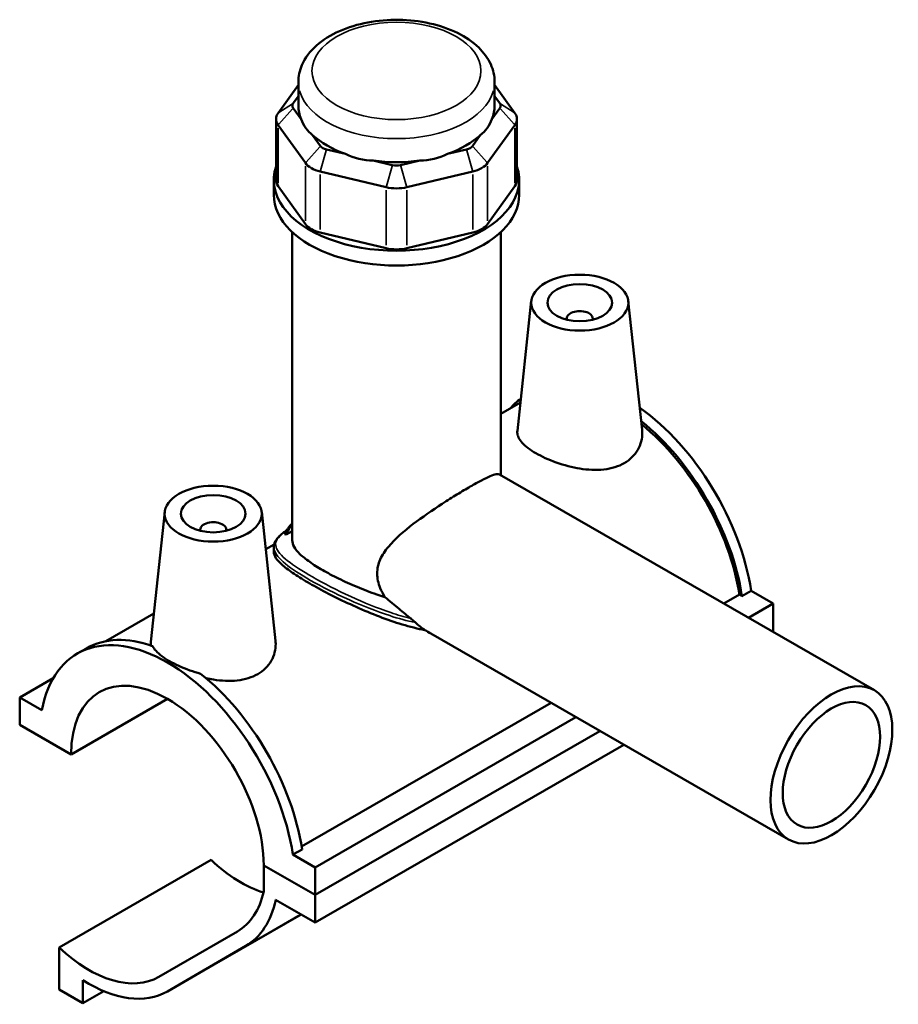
# Model space of a CAD drawing. Header units: inches. Extents: x 0.1 to 45.3, y 0.1 to 44.6.
# Tile 6 of 6: x 40 to 45.3, y 38.6 to 44.6. Entities that reach past the tile are written whole.
import ezdxf

# ---------------------------------------------------------------- set-up
doc = ezdxf.new("R2010")
doc.units = ezdxf.units.IN
doc.header["$MEASUREMENT"] = 0
doc.layers.add('Visible (ANSI)', color=7, linetype='Continuous', lineweight=50)
doc.layers.add('Visible Narrow (ANSI)', color=7, linetype='Continuous', lineweight=35)

msp = doc.modelspace()

# ---------------------------------------------------------------- linework, layer by layer
at = {"layer": 'Visible (ANSI)'}
for p, q in [((41.6816, 44.1733), (41.5587, 44.0024)), ((41.6816, 44.0472), (41.6816, 44.1906)), ((42.8749, 44.0472), (42.8749, 44.1906)), ((42.9978, 44.0024), (42.8749, 44.1733)), ((41.6505, 44.0618), (41.6816, 44.1049)), ((42.8749, 44.1049), (42.906, 44.0618)), ((41.6985, 43.9659), (41.6505, 44.0326)), ((42.906, 44.0326), (42.858, 43.9659)), ((41.546, 43.9659), (41.546, 43.5947)), ((43.0105, 43.9659), (43.0105, 43.5947)), ((41.5587, 43.9294), (41.7246, 43.6987)), ((42.8319, 43.6987), (42.9978, 43.9294)), ((41.8165, 43.8019), (41.7685, 43.8686)), ((42.788, 43.8686), (42.7401, 43.8019)), ((41.9681, 43.7537), (41.8523, 43.7813)), ((42.7042, 43.7813), (42.5884, 43.7537)), ((42.2529, 43.6857), (42.1371, 43.7133)), ((42.4194, 43.7133), (42.3036, 43.6857)), ((41.8143, 43.6471), (42.2148, 43.5515)), ((42.3417, 43.5515), (42.7422, 43.6471)), ((41.5324, 43.5042), (41.5324, 43.5947)), ((41.7246, 43.3275), (41.5587, 43.5582)), ((42.9978, 43.5582), (42.8319, 43.3275)), ((43.0241, 43.5042), (43.0241, 43.5947)), ((41.6443, 41.4036), (41.6443, 43.2779)), ((42.2148, 43.1803), (41.8143, 43.2759)), ((42.7422, 43.2759), (42.3417, 43.1803)), ((42.9122, 41.7996), (42.9122, 43.2779)), ((43.0979, 42.8595), (43.0132, 42.0688)), ((43.6874, 42.8595), (43.7714, 42.0758)), ((43.3139, 42.7524), (43.3139, 42.7451)), ((43.4714, 42.7524), (43.4714, 42.7451)), ((43.0317, 42.2412), (42.9122, 42.1724)), ((42.9038, 41.8045), (45.1841, 40.4913)), ((40.8691, 41.576), (40.7844, 40.7853)), ((41.4586, 41.576), (41.5426, 40.7923)), ((41.0851, 41.4616), (41.0851, 41.4689)), ((41.2426, 41.4616), (41.2426, 41.4689)), ((41.6443, 41.46), (41.608, 41.4391)), ((41.5345, 41.379), (41.4829, 41.3493)), ((41.5324, 41.362), (41.5324, 41.3321)), ((44.4344, 41.0962), (44.3786, 41.0641)), ((44.4344, 41.0962), (44.5693, 41.0185)), ((44.2685, 41.0186), (44.3631, 41.0731)), ((44.3786, 41.0641), (44.3631, 41.0731)), ((44.419, 40.932), (44.5693, 41.0185)), ((44.5693, 41.0185), (44.5693, 40.8507)), ((40.8029, 40.9577), (40.5118, 40.7901)), ((44.5646, 40.8481), (44.5693, 40.8507)), ((44.5646, 40.8481), (44.5693, 40.8507)), ((44.5693, 40.8507), (44.5693, 40.8454)), ((42.4871, 40.836), (44.6615, 39.5838)), ((40.3369, 40.7142), (40.3926, 40.7463)), ((39.9872, 40.4484), (40.1915, 40.5661)), ((40.1221, 40.3708), (39.9872, 40.4484)), ((39.9872, 40.4484), (39.9872, 40.2807)), ((40.2992, 40.101), (40.8861, 40.439)), ((41.7015, 39.5403), (43.2193, 40.4144)), ((41.7833, 39.4142), (43.3697, 40.3277)), ((39.9872, 40.2807), (40.2992, 40.101)), ((41.7833, 39.2464), (43.5154, 40.2438)), ((41.7833, 39.2464), (43.5154, 40.2438)), ((41.7833, 39.0786), (43.661, 40.1599)), ((41.7041, 39.5239), (41.6484, 39.4919)), ((41.7833, 39.4142), (41.6484, 39.4919)), ((40.2269, 38.9272), (41.1511, 39.4594)), ((41.4713, 39.4261), (41.7833, 39.2464)), ((41.7833, 39.2464), (41.4713, 39.4261)), ((41.4713, 39.4261), (41.4713, 39.2676)), ((41.7833, 39.2464), (41.7833, 39.4142)), ((41.7833, 39.0786), (41.7833, 39.2464)), ((41.5436, 39.2166), (41.7833, 39.0786)), ((40.8843, 38.6595), (41.6977, 39.1279)), ((41.3106, 39.0252), (40.8341, 38.7487)), ((40.2269, 38.9272), (40.2269, 38.6721)), ((40.8853, 38.66), (41.3618, 38.9366)), ((40.372, 38.5886), (40.372, 38.7286)), ((40.2269, 38.6721), (40.372, 38.5886)), ((40.372, 38.5886), (40.4986, 38.6615))]:
    msp.add_line(p, q, dxfattribs=at)
for centre, major_axis, ratio, start_param, end_param in [((41.7118, 44.0472), (-0.0663, 0), 0.575862, 5.890486, 6.675884), ((42.2783, 44.0472), (-0.5967, 0), 0.575862, 0, 0.238812), ((42.2783, 44.0472), (0.5967, 0), 0.575862, 6.044373, 6.283185), ((42.8447, 44.0472), (0.0663, 0), 0.575862, 5.890486, 6.675884), ((41.7118, 43.9659), (-0.1657, 0), 0.575862, 5.890486, 6.675884), ((42.2783, 44.5293), (-0.5172, -0.6551), 0.454202, 5.999949, 6.307723), ((42.2783, 44.5293), (-0.5172, 0.6551), 0.454202, 3.117055, 3.424829), ((42.8447, 43.9659), (0.1657, 0), 0.575862, 5.890486, 6.675884), ((42.2783, 44.0472), (0.5967, 0), 0.575862, 3.688179, 4.165803), ((42.2783, 44.0472), (0.5967, 0), 0.575862, 5.258975, 5.736599), ((41.8777, 43.8165), (-0.0663, 0), 0.575862, 0.392699, 1.178097), ((42.6788, 43.8165), (0.0663, 0), 0.575862, 5.105088, 5.890486), ((42.2783, 44.5293), (-0.257, -0.7973), 0.675468, 6.181789, 6.489562), ((42.2783, 44.5293), (0.257, -0.7973), 0.675468, 6.076808, 6.384582), ((42.2783, 43.5947), (-0.7459, 0), 0.575862, 6.091532, 9.616431), ((41.8777, 43.7352), (0.1657, 0), 0.575862, 3.534292, 4.31969), ((42.2783, 44.0472), (0.5967, 0), 0.575862, 4.473577, 4.951201), ((42.2783, 43.721), (-0.0663, 0), 0.575862, 1.178097, 1.963495), ((42.6788, 43.7352), (0.1657, 0), 0.575862, 5.105088, 5.890486), ((41.7118, 43.5947), (-0.1657, 0), 0.575862, 0, 0.392699), ((42.2783, 43.6397), (0.1657, 0), 0.575862, 4.31969, 5.105088), ((42.8447, 43.5947), (0.1657, 0), 0.575862, 5.890486, 6.283185), ((42.2783, 43.5042), (-0.7459, 0), 0.575862, 0, 3.141593), ((41.8777, 43.364), (-0.1657, 0), 0.575862, 0.392699, 1.178097), ((42.6788, 43.364), (0.1657, 0), 0.575862, 5.105088, 5.890486), ((42.2783, 43.2685), (-0.1657, 0), 0.575862, 1.178097, 1.963495), ((43.3927, 42.7524), (-0.0787, 0), 0.575862, 2.972903, 6.451874), ((43.6155, 41.3342), (-0.5484, 0.9523), 0.578093, 0.061751, 0.198355), ((43.6713, 41.3663), (-0.5484, 0.9523), 0.578093, 4.118597, 5.389118), ((43.6155, 41.3342), (0.5484, -0.9523), 0.578093, 0.977004, 2.163701), ((43.6155, 41.3342), (-0.5376, 0.9336), 0.578093, 4.122438, 5.298529), ((41.1639, 41.4689), (-0.0787, 0), 0.575862, 2.972903, 6.451874), ((42.2783, 41.3264), (-0.7086, 0), 0.575862, 5.820231, 5.999366), ((42.2783, 41.34), (-0.692, 0), 0.575862, 5.870801, 6.031751), ((40.8853, 39.7619), (-0.5484, 0.9523), 0.578093, 4.118597, 6.880845), ((40.941, 39.794), (-0.5484, 0.9523), 0.578093, 5.688522, 6.283185), ((40.8853, 39.7619), (-0.4136, 0.7182), 0.578093, 3.9313, 7.068142), ((40.941, 39.794), (0.5484, -0.9523), 0.578093, 0.977004, 2.169327), ((41.3329, 40.0176), (-0.4245, 0.7372), 0.578093, 2.050957, 2.587773), ((40.8853, 39.7619), (0.4245, -0.7372), 0.578093, 0.001934, 0.559799), ((40.8853, 39.7619), (0.4756, -0.8259), 0.578093, 0.001934, 0.572415), ((40.4087, 39.4854), (0.4245, -0.7372), 0.578093, 5.192549, 6.285119), ((40.4087, 39.4854), (0.4756, -0.8259), 0.578093, 5.445138, 6.285119)]:
    msp.add_ellipse(centre, major_axis=major_axis, ratio=ratio, start_param=start_param, end_param=end_param, dxfattribs=at)
for centre, major_axis, ratio in [((43.3927, 42.849), (-0.2953, 0), 0.575862), ((43.3927, 42.849), (0.1969, 0), 0.575862), ((41.1639, 41.5655), (0.2953, 0), 0.575862), ((41.1639, 41.5655), (0.1969, 0), 0.575862), ((44.9228, 40.0376), (0.2613, 0.4538), 0.578093), ((44.9228, 40.0376), (0.209, 0.363), 0.578093)]:
    msp.add_ellipse(centre, major_axis=major_axis, ratio=ratio, dxfattribs=at)
for points, knots in [([(42.8749, 44.1906), (42.8749, 44.228), (42.8665, 44.2652), (42.834, 44.3369), (42.8089, 44.3709), (42.7423, 44.4357), (42.6987, 44.4652), (42.5982, 44.5149), (42.5407, 44.5345), (42.4195, 44.5612), (42.3558, 44.5684), (42.2286, 44.5702), (42.1649, 44.5649), (42.0429, 44.542), (41.9845, 44.5244), (41.8783, 44.4774), (41.8305, 44.4479), (41.7528, 44.3784), (41.7221, 44.3385), (41.6891, 44.2611), (41.6816, 44.2259), (41.6816, 44.1906)], [0.785398, 0.785398, 0.785398, 0.785398, 1.040225, 1.040225, 1.31996, 1.31996, 1.646599, 1.646599, 1.990549, 1.990549, 2.331714, 2.331714, 2.670691, 2.670691, 3.011318, 3.011318, 3.355304, 3.355304, 3.686145, 3.686145, 3.926991, 3.926991, 3.926991, 3.926991]), ([(43.6635, 41.8731), (43.6293, 41.8535), (43.5862, 41.84), (43.4922, 41.8296), (43.4413, 41.8324), (43.3466, 41.8474), (43.2962, 41.8606), (43.203, 41.8938), (43.1602, 41.9136), (43.0922, 41.9527), (43.0628, 41.9745), (43.0234, 42.0177), (43.0134, 42.0393), (43.0127, 42.0624), (43.0128, 42.0656), (43.0132, 42.0688)], [0, 0, 0, 0, 0.367921, 0.367921, 0.735842, 0.735842, 1.102032, 1.102032, 1.468223, 1.468223, 1.834413, 1.834413, 2.200603, 2.200603, 2.257479, 2.257479, 2.257479, 2.257479]), ([(43.7714, 42.0758), (43.772, 42.0698), (43.7724, 42.0639), (43.7731, 42.0234), (43.7644, 41.9863), (43.7267, 41.9209), (43.6976, 41.8928), (43.6635, 41.8731)], [5.0741913, 5.0741913, 5.0741913, 5.0741913, 5.1370479, 5.1370479, 5.504969, 5.504969, 5.8728901, 5.8728901, 5.8728901, 5.8728901]), ([(42.2083, 41.0581), (42.1968, 41.076), (42.187, 41.0944), (42.1674, 41.1422), (42.1607, 41.1721), (42.1607, 41.2313), (42.1674, 41.2596), (42.1913, 41.3136), (42.2084, 41.3394), (42.2701, 41.4138), (42.3248, 41.4603), (42.4337, 41.5438), (42.4959, 41.5866), (42.5873, 41.646), (42.6175, 41.665), (42.6748, 41.7001), (42.7019, 41.7162), (42.7512, 41.7446), (42.7742, 41.7573), (42.815, 41.7787), (42.8329, 41.7874), (42.8774, 41.8063), (42.8951, 41.8095), (42.9038, 41.8045)], [-4.783575, -4.783575, -4.783575, -4.783575, -4.606606, -4.606606, -4.33066, -4.33066, -4.054714, -4.054714, -3.778769, -3.778769, -3.226877, -3.226877, -2.696104, -2.696104, -2.430717, -2.430717, -2.16533, -2.16533, -1.899943, -1.899943, -1.634557, -1.634557, -1.106667, -1.106667, -1.106667, -1.106667]), ([(41.5324, 41.362), (41.5324, 41.3678), (41.5331, 41.3735), (41.5359, 41.3848), (41.5381, 41.3904), (41.544, 41.4021), (41.548, 41.408), (41.5578, 41.4204), (41.5639, 41.4269), (41.5778, 41.4397), (41.5856, 41.4462), (41.5999, 41.457), (41.606, 41.4614), (41.6124, 41.4659)], [10.3989303, 10.3989303, 10.3989303, 10.3989303, 10.5289595, 10.5289595, 10.6634446, 10.6634446, 10.8164556, 10.8164556, 10.9892146, 10.9892146, 11.1600816, 11.1600816, 11.2718162, 11.2718162, 11.2718162, 11.2718162]), ([(42.2083, 41.0581), (42.1917, 41.0632), (42.175, 41.0686), (42.1178, 41.0882), (42.0774, 41.1036), (41.9992, 41.1363), (41.9615, 41.1536), (41.8913, 41.1881), (41.8588, 41.2054), (41.8011, 41.2386), (41.7743, 41.2554), (41.7275, 41.2883), (41.7074, 41.3044), (41.6755, 41.3351), (41.6635, 41.3498), (41.6479, 41.3777), (41.6443, 41.391), (41.6443, 41.4036)], [1.432166, 1.432166, 1.432166, 1.432166, 1.560284, 1.560284, 1.871127, 1.871127, 2.181971, 2.181971, 2.492814, 2.492814, 2.803657, 2.803657, 3.114501, 3.114501, 3.425344, 3.425344, 3.736187, 3.736187, 3.736187, 3.736187]), ([(42.4513, 40.8576), (42.4405, 40.8596), (42.4296, 40.8618), (42.3714, 40.8744), (42.3241, 40.8877), (42.233, 40.9173), (42.1859, 40.9346), (42.0913, 40.9725), (42.0438, 40.9931), (41.9517, 41.0355), (41.9071, 41.0574), (41.8239, 41.1003), (41.7853, 41.1214), (41.7164, 41.161), (41.6847, 41.1805), (41.6294, 41.2174), (41.6058, 41.2347), (41.5685, 41.2668), (41.5546, 41.2815), (41.5366, 41.3085), (41.5324, 41.3208), (41.5324, 41.3321)], [1.040877, 1.040877, 1.040877, 1.040877, 1.127423, 1.127423, 1.503231, 1.503231, 1.873987, 1.873987, 2.244743, 2.244743, 2.615498, 2.615498, 2.986254, 2.986254, 3.357009, 3.357009, 3.727765, 3.727765, 4.098521, 4.098521, 4.469276, 4.469276, 4.469276, 4.469276]), ([(42.3656, 40.9277), (42.3419, 40.9467), (42.3182, 40.9663), (42.2657, 41.0101), (42.2369, 41.0343), (42.2083, 41.0581)], [4.751901, 4.751901, 4.751901, 4.751901, 4.9789516, 4.9789516, 5.2564111, 5.2564111, 5.2564111, 5.2564111]), ([(42.3943, 40.9028), (42.3912, 40.9057), (42.3877, 40.9089), (42.3803, 40.9154), (42.3762, 40.9189), (42.37, 40.9242), (42.3678, 40.926), (42.3656, 40.9277)], [-0.100661, -0.100661, -0.100661, -0.100661, -0.0622394, -0.0622394, -0.0214173, -0.0214173, 0, 0, 0, 0]), ([(40.7854, 40.7638), (40.7846, 40.7679), (40.7841, 40.7719), (40.7839, 40.779), (40.784, 40.7821), (40.7844, 40.7853)], [5.0647781, 5.0647781, 5.0647781, 5.0647781, 5.1370479, 5.1370479, 5.1939236, 5.1939236, 5.1939236, 5.1939236]), ([(41.5426, 40.7923), (41.5432, 40.7863), (41.5436, 40.7804), (41.5443, 40.74), (41.5356, 40.7028), (41.4979, 40.6374), (41.4688, 40.6093), (41.4347, 40.5897)], [8.010628, 8.010628, 8.010628, 8.010628, 8.073493, 8.073493, 8.4414141, 8.4414141, 8.8093352, 8.8093352, 8.8093352, 8.8093352]), ([(40.7951, 40.7604), (40.8001, 40.7507), (40.8071, 40.7408), (40.8356, 40.7093), (40.8649, 40.6875), (40.9325, 40.6486), (40.9751, 40.629), (41.0427, 40.6051), (41.0647, 40.5983), (41.0868, 40.5925)], [3.848667, 3.848667, 3.848667, 3.848667, 4.015319, 4.015319, 4.379447, 4.379447, 4.743576, 4.743576, 4.910227, 4.910227, 4.910227, 4.910227]), ([(41.4347, 40.5897), (41.4005, 40.57), (41.3574, 40.5565), (41.2634, 40.5461), (41.2125, 40.5489), (41.1503, 40.5588), (41.1353, 40.5616), (41.1202, 40.565)], [2.9364451, 2.9364451, 2.9364451, 2.9364451, 3.3043662, 3.3043662, 3.6722873, 3.6722873, 3.7862779, 3.7862779, 3.7862779, 3.7862779])]:
    msp.add_open_spline(points, degree=3, knots=knots, dxfattribs=at)
for points in [[(41.608, 41.4391), (41.6047, 41.4398), (41.6014, 41.4403), (41.598, 41.4407)], [(42.4513, 40.8576), (42.4315, 40.8708), (42.4123, 40.8859), (42.3943, 40.9028)], [(42.4871, 40.836), (42.475, 40.843), (42.463, 40.8502), (42.4513, 40.8576)]]:
    msp.add_open_spline(points, degree=3, dxfattribs=at)
at = {"layer": 'Visible Narrow (ANSI)'}
for p, q in [((41.6459, 44.0589), (41.5633, 44.0054)), ((41.6459, 44.0274), (41.5633, 43.9345)), ((42.9106, 44.0589), (42.9933, 44.0054)), ((42.9106, 44.0274), (42.9933, 43.9345)), ((41.5587, 43.5767), (41.5587, 43.9108)), ((42.9978, 43.9108), (42.9978, 43.5767)), ((41.8119, 43.7968), (41.7292, 43.7039)), ((42.7447, 43.7968), (42.8273, 43.7039)), ((41.8504, 43.7746), (41.8162, 43.6538)), ((42.7061, 43.7746), (42.7403, 43.6538)), ((41.7246, 43.6802), (41.7246, 43.3461)), ((42.251, 43.679), (42.2167, 43.5582)), ((42.3055, 43.679), (42.3398, 43.5582)), ((42.8319, 43.3461), (42.8319, 43.6802)), ((41.8143, 43.2944), (41.8143, 43.6285)), ((42.7422, 43.6285), (42.7422, 43.2944)), ((42.2148, 43.533), (42.2148, 43.1989)), ((42.3417, 43.1989), (42.3417, 43.533)), ((41.3785, 38.9462), (41.6791, 39.1193)), ((40.9259, 38.6834), (41.6571, 39.1045))]:
    msp.add_line(p, q, dxfattribs=at)
msp.add_ellipse((42.2783, 44.2584), major_axis=(0.5138, 0), ratio=0.575862, dxfattribs=at)
msp.add_ellipse((42.2783, 44.1906), major_axis=(-0.5967, 0), ratio=0.575862, start_param=0.15708, end_param=2.984513, dxfattribs=at)
for points, knots in [([(42.3656, 40.9277), (42.325, 40.938), (42.2841, 40.9503), (42.1614, 40.9917), (42.0793, 41.0254), (41.9158, 41.1001), (41.8352, 41.1416), (41.7047, 41.2163), (41.6533, 41.2497), (41.5763, 41.3109), (41.553, 41.3381), (41.5382, 41.389), (41.549, 41.4124), (41.5878, 41.4474), (41.5989, 41.4561), (41.612, 41.4653)], [7.219543, 7.219543, 7.219543, 7.219543, 7.545812, 7.545812, 8.196166, 8.196166, 8.902229, 8.902229, 9.551894, 9.551894, 10.256562, 10.256562, 11.01676, 11.01676, 11.25649, 11.25649, 11.25649, 11.25649]), ([(41.5324, 41.362), (41.5324, 41.357), (41.5331, 41.3519), (41.5409, 41.3211), (41.564, 41.2929), (41.6409, 41.2302), (41.6925, 41.1962), (41.824, 41.121), (41.9055, 41.0796), (42.0709, 41.0054), (42.1541, 40.9723), (42.2897, 40.9283), (42.3423, 40.9137), (42.3943, 40.9028)], [-10.39893, -10.39893, -10.39893, -10.39893, -10.256562, -10.256562, -9.551894, -9.551894, -8.902229, -8.902229, -8.196166, -8.196166, -7.545812, -7.545812, -7.132635, -7.132635, -7.132635, -7.132635])]:
    msp.add_open_spline(points, degree=3, knots=knots, dxfattribs=at)

doc.saveas('drawing.dxf')
